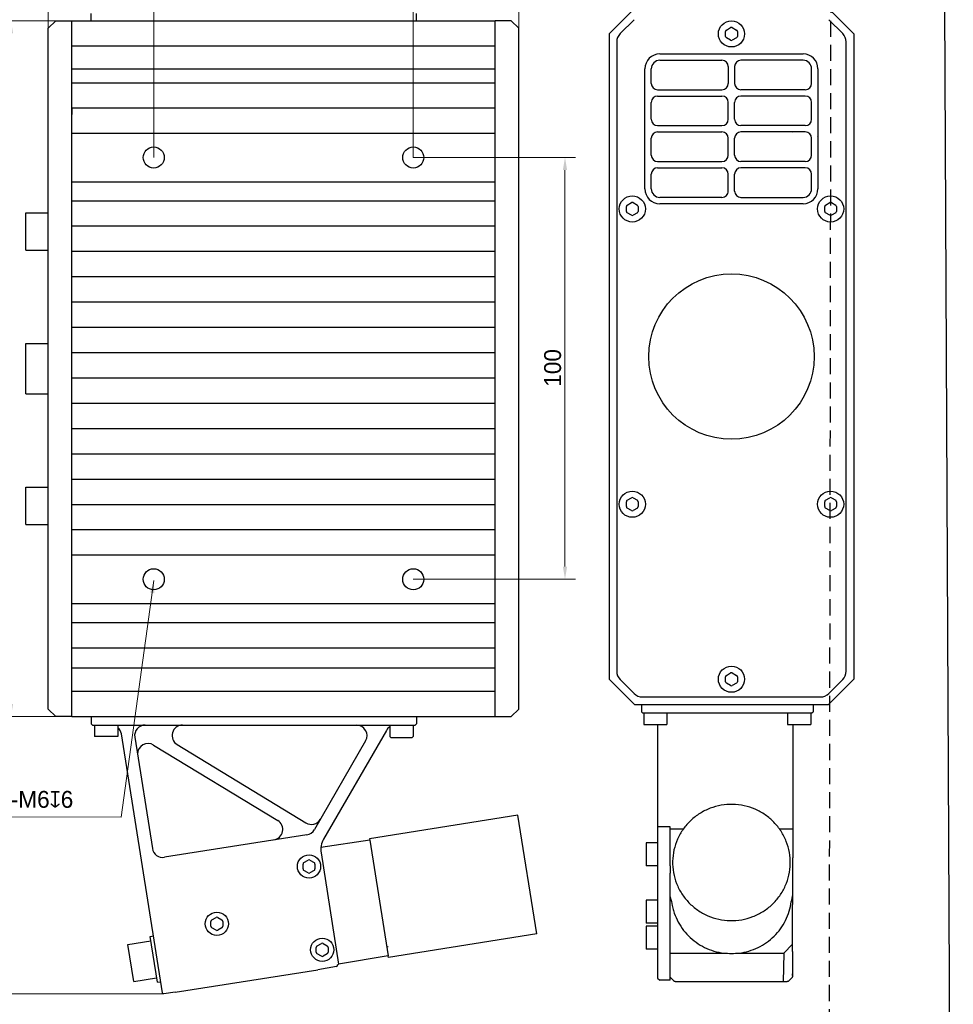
# Model space of a CAD drawing. Header units: millimetres. Extents: x 2329 to 5782, y 1296 to 2780.
# Tile 55 of 123: x 3819 to 4040, y 1488 to 1722. Entities that reach past the tile are written whole.
import ezdxf

# ---------------------------------------------------------------- set-up
doc = ezdxf.new("R2010")
doc.units = ezdxf.units.MM
doc.header["$LTSCALE"] = 0.3
doc.linetypes.add('DASHED', pattern=[19.05, 12.7, -6.35])
doc.layers.add('00-轮廓线', color=7, linetype='Continuous', lineweight=30)
for name, color, linetype in [('00_COMPONENTS', 7, 'Continuous'), ('20_ALL_FEATURES', 7, 'Continuous'), ('51__DRAFT_DIMS', 7, 'Continuous')]:
    doc.layers.add(name, color=color, linetype=linetype)
doc.styles.add('尺寸值样式', font='兰亭黑 GBK.TTF', dxfattribs={"height": 4})
doc.dimstyles.new('1直线标注', dxfattribs={"dimtxt": 4, "dimasz": 3, "dimexe": 2.5, "dimexo": 0, "dimtad": 1, "dimdec": 1, "dimdsep": 46, "dimtxsty": '尺寸值样式', "dimcen": 0, "dimclrd": 8, "dimclre": 8, "dimclrt": 7, "dimadec": 0, "dimazin": 0, "dimtp": 0.001, "dimtm": 0.001, "dimtfac": 1, "dimtdec": 1, "dimtmove": 0, "dimatfit": 0, "dimldrblk": '_FILLED', "dimfxl": 1, "dimtolj": 1, "dimlwd": 15, "dimlwe": 15, "dimarcsym": 0})
doc.dimstyles.new('3小圆直径标注', dxfattribs={"dimtxt": 4, "dimasz": 3, "dimexe": 2.5, "dimexo": 0, "dimtad": 1, "dimtoh": 1, "dimdec": 3, "dimdsep": 46, "dimtxsty": '尺寸值样式', "dimcen": 0, "dimclrd": 8, "dimclre": 8, "dimclrt": 7, "dimadec": 0, "dimazin": 0, "dimtp": 0.001, "dimtm": 0.001, "dimtfac": 1, "dimtdec": 3, "dimtofl": 0, "dimtmove": 0, "dimatfit": 0, "dimldrblk": '_FILLED', "dimfxl": 1, "dimtolj": 1, "dimlwd": 15, "dimlwe": 15, "dimarcsym": 0})

# ---------------------------------------------------------------- blocks, each defined once
blk = doc.blocks.new('*D268')
at = {"layer": '51__DRAFT_DIMS', "color": 8, "lineweight": 15}
for p, q in [((3825.33, 1713.4), (3825.33, 1814.85)), ((3936.83, 1713.4), (3936.83, 1814.85)), ((3933.83, 1812.35), (3828.33, 1812.35))]:
    blk.add_line(p, q, dxfattribs=at)
at = {"layer": '51__DRAFT_DIMS', "color": 8}
for points in [[(3828.33, 1812.85), (3828.33, 1811.85), (3825.33, 1812.35)], [(3933.83, 1811.85), (3933.83, 1812.85), (3936.83, 1812.35)]]:
    blk.add_solid(points, dxfattribs=at)
at = {"layer": 'Defpoints', "color": 0}
for p in [(3825.33, 1812.35), (3825.33, 1713.4), (3936.83, 1713.4)]:
    blk.add_point(p, dxfattribs=at)
at = {"layer": '51__DRAFT_DIMS', "color": 7, "insert": (3881.01, 1817.29), "char_height": 4, "attachment_point": 2, "style": '尺寸值样式'}
blk.add_mtext('\\A1;{\\A1;111.5}', dxfattribs=at)
blk = doc.blocks.new('_FILLED')
at = {"color": 0, "linetype": 'ByBlock'}
blk.add_solid([(0, 0), (-1, 0.167), (-1, -0.167)], dxfattribs=at)
blk = doc.blocks.new('*D272')
at = {"layer": '51__DRAFT_DIMS', "color": 8, "lineweight": 15}
for p, q in [((3911.83, 1688.89), (3950.3, 1688.89)), ((3947.8, 1591.89), (3947.8, 1685.89)), ((3911.83, 1588.89), (3950.3, 1588.89))]:
    blk.add_line(p, q, dxfattribs=at)
at = {"layer": '51__DRAFT_DIMS', "color": 8}
for points in [[(3948.3, 1685.89), (3947.3, 1685.89), (3947.8, 1688.89)], [(3947.3, 1591.89), (3948.3, 1591.89), (3947.8, 1588.89)]]:
    blk.add_solid(points, dxfattribs=at)
at = {"layer": 'Defpoints', "color": 0}
for p in [(3911.83, 1688.89), (3947.8, 1688.89), (3911.83, 1588.89)]:
    blk.add_point(p, dxfattribs=at)
at = {"layer": '51__DRAFT_DIMS', "color": 7, "insert": (3942.86, 1639), "char_height": 4, "attachment_point": 2, "rotation": 90, "style": '尺寸值样式'}
blk.add_mtext('\\A1;{\\A1;100}', dxfattribs=at)
blk = doc.blocks.new('*D273')
at = {"layer": '51__DRAFT_DIMS', "color": 8, "lineweight": 15}
for p, q in [((3850.33, 1688.89), (3850.33, 1803.78)), ((3911.83, 1688.89), (3911.83, 1803.78)), ((3853.33, 1801.28), (3908.83, 1801.28))]:
    blk.add_line(p, q, dxfattribs=at)
at = {"layer": '51__DRAFT_DIMS', "color": 8}
for points in [[(3853.33, 1801.78), (3853.33, 1800.78), (3850.33, 1801.28)], [(3908.83, 1800.78), (3908.83, 1801.78), (3911.83, 1801.28)]]:
    blk.add_solid(points, dxfattribs=at)
at = {"layer": 'Defpoints', "color": 0}
for p in [(3911.83, 1801.28), (3850.33, 1688.89), (3911.83, 1688.89)]:
    blk.add_point(p, dxfattribs=at)
at = {"layer": '51__DRAFT_DIMS', "color": 7, "insert": (3885.19, 1806.22), "char_height": 4, "attachment_point": 2, "style": '尺寸值样式'}
blk.add_mtext('\\A1;{\\A1;61.5}', dxfattribs=at)
blk = doc.blocks.new('*D274')
at = {"layer": '51__DRAFT_DIMS', "color": 8, "lineweight": 15}
for p, q in [((3852.72, 1787.08), (3803.11, 1787.08)), ((3805.61, 1493.56), (3805.61, 1784.08)), ((3852.69, 1490.56), (3803.11, 1490.56))]:
    blk.add_line(p, q, dxfattribs=at)
at = {"layer": '51__DRAFT_DIMS', "color": 8}
for points in [[(3806.11, 1784.08), (3805.11, 1784.08), (3805.61, 1787.08)], [(3805.11, 1493.56), (3806.11, 1493.56), (3805.61, 1490.56)]]:
    blk.add_solid(points, dxfattribs=at)
at = {"layer": 'Defpoints', "color": 0}
for p in [(3805.61, 1787.08), (3852.72, 1787.08), (3852.69, 1490.56)]:
    blk.add_point(p, dxfattribs=at)
at = {"layer": '51__DRAFT_DIMS', "color": 7, "insert": (3800.65, 1638.36), "char_height": 4, "attachment_point": 2, "rotation": 90, "style": '尺寸值样式'}
blk.add_mtext('\\A1;{\\A1;296.5}', dxfattribs=at)
blk = doc.blocks.new('*D275')
at = {"layer": '51__DRAFT_DIMS', "color": 8, "lineweight": 15}
for p, q in [((3830.98, 1721.32), (3814, 1721.32)), ((3816.5, 1559.32), (3816.5, 1718.32)), ((3830.98, 1556.32), (3814, 1556.32))]:
    blk.add_line(p, q, dxfattribs=at)
at = {"layer": '51__DRAFT_DIMS', "color": 8}
for points in [[(3817, 1718.32), (3816, 1718.32), (3816.5, 1721.32)], [(3816, 1559.32), (3817, 1559.32), (3816.5, 1556.32)]]:
    blk.add_solid(points, dxfattribs=at)
at = {"layer": 'Defpoints', "color": 0}
for p in [(3816.5, 1721.32), (3830.98, 1721.32), (3830.98, 1556.32)]:
    blk.add_point(p, dxfattribs=at)
at = {"layer": '51__DRAFT_DIMS', "color": 7, "insert": (3811.56, 1638.15), "char_height": 4, "attachment_point": 2, "rotation": 90, "style": '尺寸值样式'}
blk.add_mtext('\\A1;{\\A1;165}', dxfattribs=at)

msp = doc.modelspace()

# ---------------------------------------------------------------- linework, layer by layer
at = {"lineweight": 30}
for p, q in [((3830.93126, 1556.31811), (3830.93126, 1721.31811)), ((3830.93126, 1700.56811), (3830.93126, 1699.06811)), ((3936.65896, 1532.93655), (3901.48476, 1527.3655)), ((3941.11699, 1504.78967), (3936.65896, 1532.93655)), ((3901.48476, 1527.3655), (3901.54036, 1527.01445)), ((3941.11699, 1504.78967), (3905.94279, 1499.21862)), ((3905.94279, 1499.21862), (3905.88719, 1499.56967)), ((3999.63825, 1500.25504), (3999.53025, 1493.42345))]:
    msp.add_line(p, q, dxfattribs=at)
at = {"linetype": 'DASHED'}
msp.add_lwpolyline([(3392.22792, 2740.6785), (4012.40702, 2744.27705), (4010.14051, 1329.65415), (3389.9614, 1326.05559)], close=True, dxfattribs=at)
at = {"layer": '00-轮廓线'}
msp.add_lwpolyline([(2748.71268, 2771.8538), (4032.71305, 2779.57929), (4039.83456, 1296.37358), (2746.31737, 1296.51209)], close=True, dxfattribs=at)
at = {"layer": '00_COMPONENTS', "lineweight": 30}
for p, q in [((3835.48852, 1721.31811), (3835.48852, 1723.01811)), ((3912.60334, 1721.31811), (3912.60334, 1723.01811)), ((3958.25457, 1718.18352), (3964.25457, 1724.18352)), ((4010.25457, 1724.18352), (4016.25457, 1718.18352)), ((3827.13126, 1721.31811), (3825.33126, 1719.51811)), ((3827.13126, 1721.31811), (3830.93126, 1721.31811)), ((3830.93126, 1721.31811), (3931.23126, 1721.31811)), ((3931.23126, 1556.31811), (3931.23126, 1721.31811)), ((3935.03126, 1721.31811), (3931.23126, 1721.31811)), ((3935.03126, 1721.31811), (3936.83126, 1719.51811)), ((3964.17173, 1721.5551), (3960.883, 1718.26637)), ((4013.62614, 1718.26637), (4010.33741, 1721.5551)), ((3825.33126, 1558.11811), (3825.33126, 1719.51811)), ((3936.83126, 1558.11811), (3936.83126, 1719.51811)), ((3958.25457, 1718.18352), (3958.25457, 1565.18352)), ((3985.85457, 1717.60617), (3985.85457, 1718.76087)), ((3986.05457, 1719.10728), (3987.05457, 1719.68463)), ((3987.45457, 1719.68463), (3988.45457, 1719.10728)), ((3988.65457, 1718.76087), (3988.65457, 1717.60617)), ((4016.25457, 1718.18352), (4016.25457, 1565.18352)), ((3960.05457, 1716.26637), (3960.05457, 1567.10068)), ((3987.05457, 1716.68241), (3986.05457, 1717.25976)), ((3988.45457, 1717.25976), (3987.45457, 1716.68241)), ((4014.45457, 1567.10068), (4014.45457, 1716.26637)), ((3830.93126, 1715.31811), (3931.23126, 1715.31811)), ((3970.25457, 1713.43352), (4004.25457, 1713.43352)), ((3970.25457, 1711.93352), (3985.00457, 1711.93352)), ((4004.25457, 1711.93352), (3989.50457, 1711.93352)), ((3931.23126, 1709.81811), (3830.93126, 1709.81811)), ((3966.75457, 1681.43352), (3966.75457, 1709.93352)), ((3968.25457, 1706.43352), (3968.25457, 1709.93352)), ((3986.50457, 1710.43352), (3986.50457, 1706.43352)), ((3988.00457, 1710.43352), (3988.00457, 1706.43352)), ((4006.25457, 1706.43352), (4006.25457, 1709.93352)), ((4007.75457, 1709.93352), (4007.75457, 1681.43352)), ((3830.93126, 1706.56811), (3931.23126, 1706.56811)), ((3969.75457, 1704.93352), (3985.00457, 1704.93352)), ((4004.75457, 1704.93352), (3989.50457, 1704.93352)), ((3968.25457, 1697.93352), (3968.25457, 1701.93352)), ((3969.75457, 1703.43352), (3985.00457, 1703.43352)), ((3986.50457, 1697.93352), (3986.50457, 1701.93352)), ((3988.00457, 1697.93352), (3988.00457, 1701.93352)), ((4004.75457, 1703.43352), (3989.50457, 1703.43352)), ((4006.25457, 1697.93352), (4006.25457, 1701.93352)), ((3931.23126, 1700.56811), (3830.93126, 1700.56811)), ((3969.75457, 1696.43352), (3985.00457, 1696.43352)), ((3969.75457, 1694.93352), (3985.00457, 1694.93352)), ((3972.85457, 1694.90241), (3972.82345, 1694.93352)), ((4004.75457, 1696.43352), (3989.50457, 1696.43352)), ((4004.75457, 1694.93352), (3989.50457, 1694.93352)), ((4001.65457, 1694.90241), (4001.68569, 1694.93352)), ((3931.23126, 1694.56811), (3830.93126, 1694.56811)), ((3968.25457, 1689.43352), (3968.25457, 1693.43352)), ((3986.50457, 1689.43352), (3986.50457, 1693.43352)), ((3988.00457, 1689.43352), (3988.00457, 1693.43352)), ((4006.25457, 1689.43352), (4006.25457, 1693.43352)), ((3969.75457, 1687.93352), (3985.00457, 1687.93352)), ((4004.75457, 1687.93352), (3989.50457, 1687.93352)), ((3969.75457, 1686.43352), (3985.00457, 1686.43352)), ((4004.75457, 1686.43352), (3989.50457, 1686.43352)), ((3968.25457, 1681.43352), (3968.25457, 1684.93352)), ((3986.50457, 1680.93352), (3986.50457, 1684.93352)), ((3988.00457, 1680.93352), (3988.00457, 1684.93352)), ((4006.25457, 1681.43352), (4006.25457, 1684.93352)), ((3931.23126, 1683.06811), (3830.93126, 1683.06811)), ((3931.23126, 1678.56811), (3830.93126, 1678.56811)), ((3968.85457, 1680.06916), (3968.85457, 1680.00707)), ((3985.00457, 1679.43352), (3970.25457, 1679.43352)), ((3989.50457, 1679.43352), (4004.25457, 1679.43352)), ((4005.65457, 1680.06916), (4005.65457, 1680.00707)), ((3962.35457, 1676.10617), (3962.35457, 1677.26087)), ((3962.55457, 1677.60728), (3963.55457, 1678.18463)), ((3963.95457, 1678.18463), (3964.95457, 1677.60728)), ((3965.15457, 1677.26087), (3965.15457, 1676.10617)), ((4004.25457, 1677.93352), (3970.25457, 1677.93352)), ((4009.35457, 1676.10617), (4009.35457, 1677.26087)), ((4009.55457, 1677.60728), (4010.55457, 1678.18463)), ((4010.95457, 1678.18463), (4011.95457, 1677.60728)), ((4012.15457, 1677.26087), (4012.15457, 1676.10617)), ((3820.03126, 1666.89311), (3820.03126, 1675.74311)), ((3820.03126, 1675.74311), (3825.33126, 1675.74311)), ((3963.55457, 1675.18241), (3962.55457, 1675.75976)), ((3964.95457, 1675.75976), (3963.95457, 1675.18241)), ((4010.55457, 1675.18241), (4009.55457, 1675.75976)), ((4011.95457, 1675.75976), (4010.95457, 1675.18241)), ((3931.23126, 1672.56811), (3830.93126, 1672.56811)), ((3820.03126, 1666.89311), (3825.33126, 1666.89311)), ((3931.23126, 1666.56811), (3830.93126, 1666.56811)), ((3931.23126, 1660.56811), (3830.93126, 1660.56811)), ((3931.23126, 1654.56811), (3830.93126, 1654.56811)), ((3931.23126, 1648.56811), (3830.93126, 1648.56811)), ((3820.03126, 1644.76811), (3825.33126, 1644.76811)), ((3820.03126, 1632.86811), (3820.03126, 1644.76811)), ((3931.23126, 1642.56811), (3830.93126, 1642.56811)), ((3931.23126, 1636.56811), (3830.93126, 1636.56811)), ((3820.03126, 1632.86811), (3825.33126, 1632.86811)), ((3931.23126, 1630.56811), (3830.93126, 1630.56811)), ((3931.23126, 1624.56811), (3830.93126, 1624.56811)), ((3931.23126, 1618.56811), (3830.93126, 1618.56811)), ((3931.23126, 1612.56811), (3830.93126, 1612.56811)), ((3820.03126, 1610.74311), (3825.33126, 1610.74311)), ((3820.03126, 1601.89311), (3820.03126, 1610.74311)), ((3931.23126, 1606.56811), (3830.93126, 1606.56811)), ((3962.35457, 1606.10617), (3962.35457, 1607.26087)), ((3962.55457, 1607.60728), (3963.55457, 1608.18463)), ((3963.95457, 1608.18463), (3964.95457, 1607.60728)), ((3965.15457, 1607.26087), (3965.15457, 1606.10617)), ((4009.35457, 1606.10617), (4009.35457, 1607.26087)), ((4009.55457, 1607.60728), (4010.55457, 1608.18463)), ((4010.95457, 1608.18463), (4011.95457, 1607.60728)), ((4012.15457, 1607.26087), (4012.15457, 1606.10617)), ((3963.55457, 1605.18241), (3962.55457, 1605.75976)), ((3964.95457, 1605.75976), (3963.95457, 1605.18241)), ((4010.55457, 1605.18241), (4009.55457, 1605.75976)), ((4011.95457, 1605.75976), (4010.95457, 1605.18241)), ((3820.03126, 1601.89311), (3824.53126, 1601.89311)), ((3824.53126, 1601.89311), (3825.33126, 1601.89311)), ((3931.23126, 1600.56811), (3830.93126, 1600.56811)), ((3931.23126, 1594.56811), (3830.93126, 1594.56811)), ((3931.23126, 1583.06811), (3830.93126, 1583.06811)), ((3931.23126, 1578.56811), (3830.93126, 1578.56811)), ((3931.23126, 1572.56811), (3830.93126, 1572.56811)), ((3931.23126, 1567.81811), (3830.93126, 1567.81811)), ((3986.05457, 1566.10728), (3987.05457, 1566.68463)), ((3987.45457, 1566.68463), (3988.45457, 1566.10728)), ((3964.25457, 1559.18352), (3958.25457, 1565.18352)), ((3960.883, 1565.10068), (3964.17173, 1561.81195)), ((3985.85457, 1564.60617), (3985.85457, 1565.76087)), ((3987.05457, 1563.68241), (3986.05457, 1564.25976)), ((3988.45457, 1564.25976), (3987.45457, 1563.68241)), ((3988.65457, 1565.76087), (3988.65457, 1564.60617)), ((4016.25457, 1565.18352), (4010.25457, 1559.18352)), ((4010.33741, 1561.81195), (4013.62614, 1565.10068)), ((3830.93126, 1562.31811), (3931.23126, 1562.31811)), ((3966.17173, 1560.98352), (4008.33741, 1560.98352)), ((3827.13126, 1556.31811), (3825.33126, 1558.11811)), ((3935.03126, 1556.31811), (3936.83126, 1558.11811)), ((3964.25457, 1559.18352), (4010.25457, 1559.18352)), ((3965.90457, 1559.18352), (3965.90457, 1557.48352)), ((3966.20457, 1557.18352), (3965.90457, 1557.48352)), ((3966.20457, 1557.18352), (4006.30457, 1557.18352)), ((3966.45457, 1557.18352), (3966.45457, 1554.48352)), ((3971.95457, 1557.18352), (3971.95457, 1554.48352)), ((4000.55457, 1557.18352), (4000.55457, 1554.48352)), ((4006.05457, 1557.18352), (4006.05457, 1554.48352)), ((4006.30457, 1557.18352), (4006.60457, 1557.48352)), ((4006.60457, 1559.18352), (4006.60457, 1557.48352)), ((3830.83126, 1556.31811), (3827.13126, 1556.31811)), ((3830.93126, 1556.31811), (3931.23126, 1556.31811)), ((3835.48852, 1556.31811), (3835.48852, 1554.61811)), ((3912.60334, 1556.31811), (3912.60334, 1554.61811)), ((3931.33126, 1556.31811), (3935.03126, 1556.31811)), ((3835.48852, 1554.61811), (3835.78852, 1554.31811)), ((3835.78852, 1554.31811), (3912.30334, 1554.31811)), ((3836.29593, 1554.31811), (3836.29593, 1551.61811)), ((3841.79593, 1554.31811), (3841.79593, 1551.61811)), ((3905.459, 1553.06811), (3890.58011, 1527.29711)), ((3906.29593, 1554.31811), (3906.29593, 1551.61811)), ((3911.79593, 1554.31811), (3911.79593, 1551.61811)), ((3912.60334, 1554.61811), (3912.30334, 1554.31811)), ((3966.45457, 1554.48352), (3971.95457, 1554.48352)), ((3969.75457, 1554.48352), (3969.75457, 1494.30566)), ((4000.55457, 1554.48352), (4006.05457, 1554.48352)), ((4001.79457, 1554.48352), (4001.79457, 1522.87014)), ((3841.79593, 1551.61811), (3836.29593, 1551.61811)), ((3852.38659, 1490.82415), (3842.66416, 1552.20919)), ((3845.82544, 1551.42702), (3850.0038, 1525.04585)), ((3900.55152, 1550.56811), (3888.40842, 1529.53563)), ((3906.59593, 1551.31811), (3906.29593, 1551.61811)), ((3911.49593, 1551.31811), (3906.59593, 1551.31811)), ((3911.49593, 1551.31811), (3911.79593, 1551.61811)), ((3850.28818, 1549.56968), (3879.70226, 1531.67983)), ((3855.87647, 1549.68215), (3886.3771, 1531.13144)), ((3972.75457, 1530.16253), (3969.75457, 1530.16253)), ((3972.75457, 1520.96274), (3972.75457, 1530.16253)), ((3975.84377, 1529.66183), (3972.75457, 1529.66183)), ((4001.79457, 1529.66183), (3998.66533, 1529.66183)), ((3886.63444, 1528.31641), (3852.86411, 1522.96772)), ((3901.54036, 1527.01445), (3889.93419, 1525.2799)), ((3901.54036, 1527.01445), (3905.88719, 1499.56967)), ((3969.75457, 1526.40499), (3967.05457, 1526.40499)), ((3967.05457, 1526.40499), (3967.05457, 1520.90499)), ((3885.92668, 1521.71333), (3886.92668, 1522.29069)), ((3887.32668, 1522.29069), (3888.32668, 1521.71333)), ((3889.9718, 1524.01494), (3894.15452, 1497.60629)), ((4001.75768, 1500.64643), (4001.79457, 1522.87014)), ((3885.72668, 1520.21222), (3885.72668, 1521.36692)), ((3886.92668, 1519.28846), (3885.92668, 1519.86581)), ((3888.32668, 1519.86581), (3887.32668, 1519.28846)), ((3888.52668, 1521.36692), (3888.52668, 1520.21222)), ((3969.75457, 1520.90499), (3967.05457, 1520.90499)), ((3972.75466, 1520.96274), (3972.75466, 1519.2185)), ((3972.75457, 1493.80572), (3972.75457, 1519.2185)), ((3969.75457, 1512.82061), (3967.05457, 1512.82061)), ((3967.05457, 1512.82061), (3967.05457, 1507.32061)), ((3864.08281, 1508.12895), (3865.08281, 1508.7063)), ((3865.48281, 1508.7063), (3866.48281, 1508.12895)), ((3863.88281, 1506.62784), (3863.88281, 1507.78254)), ((3865.08281, 1505.70408), (3864.08281, 1506.28143)), ((3866.48281, 1506.28143), (3865.48281, 1505.70408)), ((3866.68281, 1507.78254), (3866.68281, 1506.62784)), ((3969.75457, 1507.32061), (3967.05457, 1507.32061)), ((3969.75457, 1506.65123), (3967.05457, 1506.65123)), ((3967.05457, 1506.65123), (3967.05457, 1501.15123)), ((3849.45924, 1504.19275), (3850.24939, 1504.3179)), ((3851.18002, 1493.32818), (3849.45924, 1504.19275)), ((3844.19512, 1502.2706), (3849.62741, 1503.13099)), ((3845.57957, 1493.52956), (3844.19512, 1502.2706)), ((3888.85537, 1500.45846), (3888.85537, 1501.61316)), ((3889.05537, 1501.95957), (3890.05537, 1502.53692)), ((3890.45537, 1502.53692), (3891.45537, 1501.95957)), ((3891.65537, 1501.61316), (3891.65537, 1500.45846)), ((3969.75457, 1501.15123), (3967.05457, 1501.15123)), ((4001.76049, 1502.34071), (3999.64954, 1500.25574)), ((3890.05537, 1499.5347), (3889.05537, 1500.11205)), ((3891.45537, 1500.11205), (3890.45537, 1499.5347)), ((3905.88719, 1499.56967), (3894.1385, 1497.60361)), ((3972.75457, 1500.24552), (3985.39866, 1500.24552)), ((3989.11048, 1500.24552), (3999.3418, 1500.24552)), ((4001.75768, 1500.64643), (4001.70143, 1495.01479)), ((3893.62498, 1497.03729), (3889.20618, 1496.29784)), ((3890.98282, 1496.59493), (3890.95932, 1496.59121)), ((3893.87519, 1497.32034), (3893.87514, 1497.31935)), ((3893.87515, 1497.31949), (3893.87514, 1497.31935)), ((3893.87519, 1497.32027), (3893.87515, 1497.31949)), ((3845.57957, 1493.52956), (3851.01186, 1494.38995)), ((3855.40254, 1490.95957), (3889.20618, 1496.29784)), ((3969.75457, 1494.30537), (3970.25457, 1493.80537)), ((3972.87085, 1494.35128), (3973.57182, 1493.65893)), ((4000.83732, 1493.65894), (4001.53829, 1494.35128)), ((4001.70378, 1494.98942), (4001.68595, 1494.67749)), ((4001.70457, 1495.01722), (4001.70348, 1494.98944)), ((4001.70457, 1495.01722), (4001.70457, 1495.32888)), ((3851.18002, 1493.32818), (3851.97017, 1493.45333)), ((3972.75457, 1493.80537), (3970.25457, 1493.80537)), ((3973.57182, 1493.65894), (3973.57158, 1493.65918)), ((3974.80547, 1493.42764), (3974.80115, 1493.42421)), ((3979.87921, 1493.4222), (3978.81895, 1493.42224)), ((3997.40585, 1493.4222), (3979.87921, 1493.4222)), ((4000.83755, 1493.65916), (4000.7966, 1493.62268)), ((4000.83756, 1493.65917), (4000.83732, 1493.65894)), ((3852.72925, 1490.56004), (3852.72263, 1490.55905)), ((3855.40254, 1490.95957), (3852.72781, 1490.55983)), ((3852.73037, 1490.56021), (3852.74448, 1490.56232))]:
    msp.add_line(p, q, dxfattribs=at)
for points in [[(3893.87515, 1497.31951), (3893.88108, 1497.36645), (3893.89431, 1497.41188), (3893.91453, 1497.45467), (3893.94123, 1497.49375)], [(3893.94123, 1497.49375), (3893.97375, 1497.52816), (3894.01129, 1497.55702), (3894.0529, 1497.57962)], [(3894.0529, 1497.57962), (3894.09755, 1497.5954), (3894.12531, 1497.6014)], [(3972.77449, 1494.48455), (3972.76391, 1494.50728), (3972.75469, 1494.53001), (3972.75457, 1494.53035)], [(3972.79981, 1494.43952), (3972.78643, 1494.46194), (3972.77449, 1494.48455)], [(3972.87085, 1494.35127), (3972.86742, 1494.3547), (3972.84839, 1494.37496), (3972.83078, 1494.39592), (3972.81459, 1494.41747), (3972.79981, 1494.43952)], [(4001.6356, 1494.48647), (4001.62469, 1494.4655), (4001.61256, 1494.4447), (4001.59935, 1494.42436), (4001.5851, 1494.4046), (4001.56979, 1494.38542), (4001.5534, 1494.36686), (4001.53829, 1494.35127)], [(4001.66771, 1494.57019), (4001.66135, 1494.5495), (4001.65392, 1494.52861), (4001.64533, 1494.50752), (4001.6356, 1494.48647)], [(4001.68595, 1494.67749), (4001.68502, 1494.66512), (4001.68336, 1494.64891), (4001.68077, 1494.62991), (4001.67731, 1494.61025), (4001.67302, 1494.59056), (4001.66771, 1494.57019)], [(3973.72153, 1493.55451), (3973.6671, 1493.58419), (3973.61394, 1493.62156), (3973.57159, 1493.65916)], [(3973.82691, 1493.51479), (3973.77501, 1493.5319), (3973.72153, 1493.55451)], [(3974.05356, 1493.47095), (3973.99157, 1493.47983), (3973.9339, 1493.48972), (3973.87925, 1493.50116), (3973.82691, 1493.51479)], [(3974.80113, 1493.42421), (3974.7252, 1493.42561), (3974.62347, 1493.42857), (3974.52734, 1493.43247), (3974.43666, 1493.43717), (3974.35057, 1493.44259), (3974.26893, 1493.44871), (3974.19229, 1493.45546), (3974.12057, 1493.46285), (3974.05356, 1493.47095)], [(3978.81895, 1493.42224), (3977.78655, 1493.42214), (3977.28765, 1493.42211), (3976.80292, 1493.42228), (3976.33227, 1493.42253), (3975.88138, 1493.42231), (3975.45182, 1493.4215), (3975.04189, 1493.42205), (3974.80115, 1493.42421)], [(3999.60785, 1493.42421), (3999.45266, 1493.4227), (3999.12816, 1493.42199), (3998.79742, 1493.4223), (3998.46002, 1493.4223), (3998.11541, 1493.42219), (3997.40585, 1493.4222)], [(4000.29343, 1493.46339), (4000.22236, 1493.45599), (4000.14639, 1493.44922), (4000.06545, 1493.44307), (3999.98009, 1493.43761), (3999.89016, 1493.43287), (3999.7948, 1493.4289), (3999.69385, 1493.42585), (3999.60789, 1493.42421)], [(4000.42122, 1493.4804), (4000.35981, 1493.47151), (4000.29343, 1493.46339)], [(4000.68951, 1493.55542), (4000.63627, 1493.5327), (4000.58461, 1493.51549), (4000.53261, 1493.5018), (4000.47838, 1493.49031), (4000.42122, 1493.4804)], [(4000.7966, 1493.62268), (4000.7437, 1493.58522), (4000.68951, 1493.55542)]]:
    msp.add_lwpolyline(points, dxfattribs=at)
for centre, radius in [((3987.25457, 1718.18352), 3.1), ((3850.33126, 1688.88811), 2.5), ((3911.83126, 1688.88811), 2.5), ((3963.75457, 1676.68352), 3.1), ((4010.75457, 1676.68352), 3.1), ((3987.25457, 1641.68352), 19.6), ((3963.75457, 1606.68352), 3.1), ((4010.75457, 1606.68352), 3.1), ((3850.33126, 1588.88648), 2.5), ((3911.83126, 1588.88648), 2.5), ((3987.25457, 1565.18352), 3.1), ((3887.12668, 1520.78957), 2.75), ((3865.28281, 1507.20519), 2.75), ((3890.25537, 1501.03581), 2.75)]:
    msp.add_circle(centre, radius, dxfattribs=at)
for centre, radius, start, end in [((3986.25457, 1718.76087), 0.4, 120, 180), ((3987.25457, 1719.33822), 0.4, 60, 120), ((3988.25457, 1718.76087), 0.4, 0, 60), ((3986.25457, 1717.60617), 0.4, 180, 240), ((3987.25457, 1717.02882), 0.4, 240, 300), ((3988.25457, 1717.60617), 0.4, 300, 0), ((3970.25457, 1709.93352), 3.5, 89.9999998, 180), ((3970.25457, 1709.93352), 2, 89.9999998, 180), ((3985.00457, 1710.43352), 1.5, 0, 89.9999998), ((3989.50457, 1710.43352), 1.5, 90.0000002, 180), ((4004.25457, 1709.93352), 3.5, 0, 89.9999998), ((4004.25457, 1709.93352), 2, 0, 90.0000002), ((3969.75457, 1706.43352), 1.5, 180, 270), ((3985.00457, 1706.43352), 1.5, 270, 0), ((3989.50457, 1706.43352), 1.5, 180, 270), ((4004.75457, 1706.43352), 1.5, 270, 0), ((3969.75457, 1701.93352), 1.5, 90, 180), ((3985.00457, 1701.93352), 1.5, 0, 90), ((3989.50457, 1701.93352), 1.5, 90, 180), ((4004.75457, 1701.93352), 1.5, 0, 90), ((3969.75457, 1697.93352), 1.5, 180, 270), ((3985.00457, 1697.93352), 1.5, 270, 0), ((3989.50457, 1697.93352), 1.5, 180, 270), ((4004.75457, 1697.93352), 1.5, 270, 0), ((3969.75457, 1693.43352), 1.5, 90, 180), ((3985.00457, 1693.43352), 1.5, 0, 90), ((3989.50457, 1693.43352), 1.5, 90, 180), ((4004.75457, 1693.43352), 1.5, 0, 90), ((3969.75457, 1689.43352), 1.5, 180, 270), ((3985.00457, 1689.43352), 1.5, 270, 0), ((3989.50457, 1689.43352), 1.5, 180, 270), ((4004.75457, 1689.43352), 1.5, 270, 0), ((3969.75457, 1684.93352), 1.5, 90, 180), ((3985.00457, 1684.93352), 1.5, 0, 90), ((3989.50457, 1684.93352), 1.5, 90, 180), ((4004.75457, 1684.93352), 1.5, 0, 90), ((3970.25457, 1681.43352), 3.5, 180, 269.9999998), ((3970.25457, 1681.43352), 2, 180, 269.9999998), ((3985.00457, 1680.93352), 1.5, 269.9999998, 0), ((3989.50457, 1680.93352), 1.5, 180, 270.0000002), ((4004.25457, 1681.43352), 3.5, 269.9999998, 0), ((4004.25457, 1681.43352), 2, 270.0000002, 0), ((3962.75457, 1677.26087), 0.4, 120, 180), ((3963.75457, 1677.83822), 0.4, 60, 120), ((3964.75457, 1677.26087), 0.4, 0, 60), ((4009.75457, 1677.26087), 0.4, 120, 180), ((4010.75457, 1677.83822), 0.4, 60, 120), ((4011.75457, 1677.26087), 0.4, 0, 60), ((3962.75457, 1676.10617), 0.4, 180, 240), ((3963.75457, 1675.52882), 0.4, 240, 300), ((3964.75457, 1676.10617), 0.4, 300, 0), ((4009.75457, 1676.10617), 0.4, 180, 240), ((4010.75457, 1675.52882), 0.4, 240, 300), ((4011.75457, 1676.10617), 0.4, 300, 0), ((3962.75457, 1607.26087), 0.4, 120, 180), ((3962.75457, 1606.10617), 0.4, 180, 240), ((3963.75457, 1607.83822), 0.4, 60, 120), ((3964.75457, 1607.26087), 0.4, 0, 60), ((3964.75457, 1606.10617), 0.4, 300, 0), ((4009.75457, 1607.26087), 0.4, 120, 180), ((4009.75457, 1606.10617), 0.4, 180, 240), ((4010.75457, 1607.83822), 0.4, 60, 120), ((4011.75457, 1607.26087), 0.4, 0, 60), ((4011.75457, 1606.10617), 0.4, 300, 0), ((3963.75457, 1605.52882), 0.4, 240, 300), ((4010.75457, 1605.52882), 0.4, 240, 300), ((3987.25457, 1566.33822), 0.4, 60, 120), ((3986.25457, 1565.76087), 0.4, 120, 180), ((3986.25457, 1564.60617), 0.4, 180, 240), ((3988.25457, 1565.76087), 0.4, 0, 60), ((3988.25457, 1564.60617), 0.4, 300, 0), ((3987.25457, 1564.02882), 0.4, 240, 300), ((3840.19494, 1551.81811), 2.5, 9.0098268, 50.1549003), ((3848.29466, 1551.81811), 2.5, 90, 189), ((3857.17558, 1551.81811), 2.5, 90, 238.6917315), ((3898.38646, 1551.81811), 2.5, 330, 90), ((3907.62407, 1551.81811), 2.5, 122.146423, 149.9839555), ((3848.98908, 1547.43372), 2.5, 58.6917315, 180), ((3878.40315, 1529.54387), 2.5, 279, 58.6917315), ((3887.67621, 1533.2674), 2.5, 238.6917315, 330), ((3886.24336, 1530.78563), 2.5, 279, 330), ((3894.91024, 1524.79711), 5, 149.9995437, 189.000265), ((3852.47302, 1525.43694), 2.5, 189, 279), ((3887.12668, 1521.94427), 0.4, 60, 120), ((3886.12668, 1521.36692), 0.4, 120, 180), ((3886.12668, 1520.21222), 0.4, 180, 240), ((3888.12668, 1521.36692), 0.4, 0, 60), ((3888.12668, 1520.21222), 0.4, 300, 0), ((3887.12668, 1519.63487), 0.4, 240, 300), ((3991.14245, 1515.4266), 10.72044, 343.6811819, 352.8707404), ((3864.28281, 1507.78254), 0.4, 120, 180), ((3865.28281, 1508.35989), 0.4, 60, 120), ((3866.28281, 1507.78254), 0.4, 0, 60), ((3864.28281, 1506.62784), 0.4, 180, 240), ((3866.28281, 1506.62784), 0.4, 300, 0), ((3865.28281, 1506.05049), 0.4, 240, 300), ((3889.25537, 1501.61316), 0.4, 120, 180), ((3890.25537, 1502.19051), 0.4, 60, 120), ((3891.25537, 1501.61316), 0.4, 0, 60), ((3889.25537, 1500.45846), 0.4, 180, 240), ((3890.25537, 1499.88111), 0.4, 240, 300), ((3891.25537, 1500.45846), 0.4, 300, 0), ((3893.57546, 1497.33317), 0.3, 279.5000003, 357.4210855), ((4001.21561, 1495.01769), 0.48897, 352.1417204, 356.6861583)]:
    msp.add_arc(centre, radius, start, end, dxfattribs=at)
for centre, major_axis in [((3965.71142, 1715.09479), (5.44581, -2.25573)), ((4008.79771, 1715.09479), (-5.44581, -2.25573)), ((3965.71142, 1568.27225), (5.44581, 2.25573)), ((4008.79771, 1568.27225), (-5.44581, 2.25573)), ((3967.3433, 1566.64038), (2.25573, 5.44581)), ((4007.16584, 1566.64038), (-2.25573, 5.44581))]:
    msp.add_ellipse(centre, major_axis=major_axis, ratio=0.678598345, start_param=2.86757845, end_param=3.415606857, dxfattribs=at)
for points in [[(3971.95331, 1557.16392), (3971.9832, 1557.16988), (3972.01331, 1557.17488), (3972.04359, 1557.17837)], [(3972.04359, 1557.17837), (3972.07127, 1557.18157), (3972.09917, 1557.18352), (3972.12703, 1557.18352)], [(3974.83498, 1500.25562), (3974.93738, 1500.24929), (3975.04001, 1500.24552), (3975.1426, 1500.24552)], [(3999.3418, 1500.24552), (3999.44443, 1500.24552), (3999.5471, 1500.24934), (3999.64954, 1500.25574)], [(3852.74383, 1490.56222), (3852.70808, 1490.55688), (3852.67087, 1490.55806), (3852.63543, 1490.56517)]]:
    msp.add_open_spline(points, degree=3, dxfattribs=at)
for points, knots in [([(4000.3821, 1557.18352), (4000.39541, 1557.18352), (4000.45323, 1557.18155), (4000.51065, 1557.1729), (4000.5543, 1557.16425)], [0, 0, 0, 0, 0.230198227, 1, 1, 1, 1]), ([(3984.83218, 1535.30486), (3983.9349, 1535.1486), (3982.16739, 1534.66081), (3979.71367, 1533.43286), (3977.54815, 1531.75529), (3975.75557, 1529.69232), (3974.40466, 1527.32311), (3973.54771, 1524.73871), (3973.21794, 1522.03859), (3973.42812, 1519.32682), (3974.17005, 1516.70787), (3975.41504, 1514.28262), (3977.11496, 1512.14431), (3979.20418, 1510.37496), (3981.60223, 1509.0423), (3984.21729, 1508.1974), (3986.94774, 1507.87208), (3988.77895, 1508.01061), (3989.67696, 1508.167)], [0, 0, 0, 0, 0.062832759, 0.125559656, 0.188152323, 0.250594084, 0.312893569, 0.375081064, 0.437204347, 0.499321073, 0.561489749, 0.623760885, 0.686169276, 0.748728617, 0.811429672, 0.874241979, 0.937115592, 1, 1, 1, 1]), ([(3989.67696, 1508.167), (3990.57423, 1508.32327), (3992.34174, 1508.81106), (3994.79547, 1510.039), (3996.96098, 1511.71657), (3998.75357, 1513.77954), (4000.10448, 1516.14875), (4000.96142, 1518.73315), (4001.29119, 1521.43327), (4001.08101, 1524.14505), (4000.33909, 1526.76399), (3999.0941, 1529.18925), (3997.39418, 1531.32755), (3995.30495, 1533.0969), (3992.90691, 1534.42957), (3990.29185, 1535.27446), (3987.5614, 1535.59978), (3985.73019, 1535.46125), (3984.83218, 1535.30486)], [0, 0, 0, 0, 0.062832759, 0.125559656, 0.188152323, 0.250594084, 0.312893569, 0.375081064, 0.437204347, 0.499321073, 0.561489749, 0.623760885, 0.686169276, 0.748728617, 0.811429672, 0.874241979, 0.937115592, 1, 1, 1, 1]), ([(3972.75457, 1513.61752), (3973.14638, 1511.82901), (3973.46091, 1510.29422), (3974.58842, 1507.37815), (3976.89568, 1504.13819), (3980.13943, 1501.82643), (3983.07037, 1500.67699), (3984.6179, 1500.34648), (3985.39866, 1500.24552)], [0, 0, 0, 0, 0.124497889, 0.249154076, 0.498216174, 0.748282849, 0.874081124, 1, 1, 1, 1]), ([(3989.11048, 1500.24552), (3989.88336, 1500.34546), (3991.4151, 1500.67106), (3993.60001, 1501.52243), (3995.61584, 1502.71477), (3997.40797, 1504.21568), (3998.92835, 1505.98544), (4000.13653, 1507.97672), (4000.99943, 1510.13557), (4001.32974, 1511.65046), (4001.43099, 1512.41435)], [0, 0, 0, 0, 0.125696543, 0.251274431, 0.37663424, 0.501762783, 0.62663877, 0.751268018, 0.875714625, 1, 1, 1, 1]), ([(3985.39866, 1500.24552), (3986.01634, 1500.20559), (3987.25457, 1500.16394), (3988.4928, 1500.20559), (3989.11048, 1500.24552)], [0, 0, 0, 0, 0.49999945, 1, 1, 1, 1]), ([(3852.63543, 1490.56517), (3852.57386, 1490.57754), (3852.45567, 1490.6416), (3852.3964, 1490.76227), (3852.38659, 1490.82415)], [0, 0, 0, 0, 0.500572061, 1, 1, 1, 1])]:
    msp.add_open_spline(points, degree=3, knots=knots, dxfattribs=at)
at = {"layer": '20_ALL_FEATURES', "lineweight": 30}
for p, q in [((4008.65457, 1674.58284), (4008.64634, 1674.58284)), ((3905.85028, 1501.75193), (3905.84463, 1501.75826))]:
    msp.add_line(p, q, dxfattribs=at)
msp.add_open_spline([(4007.60457, 1693.80098), (4007.60457, 1693.80101), (4007.60457, 1693.80104), (4007.60457, 1693.80107)], degree=3, dxfattribs=at)
msp.add_open_spline([(4007.60457, 1693.80098), (4007.60457, 1693.80101), (4007.60457, 1693.80104), (4007.60457, 1693.80107)], degree=3, dxfattribs=at)

# ---------------------------------------------------------------- texts
at = {"layer": '51__DRAFT_DIMS', "color": 8, "insert": (3813.46842, 1538.70156), "char_height": 4, "attachment_point": 1, "style": '尺寸值样式'}
msp.add_mtext('\\A1;{\\C7;4-M6\\Fgdt|c134;x\\fFZLanTingHei-R-GBK|b0|i0|c134|p2;6}', dxfattribs=at)

# ---------------------------------------------------------------- dimensions: what is measured, and where the dimension line sits
at = {"layer": '51__DRAFT_DIMS', "color": 8}
for base, p1, p2, angle, picture, middle in [((3825.33126, 1812.34644), (3936.83126, 1713.40096), (3825.33126, 1713.40096), 180, '*D268', (3881.00508, 1812.34644)), ((3805.61258, 1787.0771), (3852.68951, 1490.55903), (3852.72302, 1787.0771), 90, '*D274', (3805.61258, 1638.35983)), ((3816.49661, 1721.31811), (3830.98126, 1556.31811), (3830.98126, 1721.31811), 90, '*D275', (3816.49661, 1638.14642)), ((3947.7992, 1688.8881), (3911.83126, 1588.88647), (3911.83126, 1688.8881), 90, '*D272', (3947.7992, 1638.99864))]:
    dim = msp.add_linear_dim(base=base, p1=p1, p2=p2, angle=angle, text='{\\A1;<>}', dimstyle='1直线标注', override={"dimtxsty": '尺寸值样式'}, dxfattribs=at)
    dim.commit()
    dim.dimension.update_dxf_attribs({"geometry": picture, "text_midpoint": middle, "dimtype": 160})
dim = msp.add_linear_dim(base=(3911.83126, 1801.2837), p1=(3850.33126, 1688.8881), p2=(3911.83126, 1688.8881), text='{\\A1;<>}', dimstyle='1直线标注', override={"dimtxsty": '尺寸值样式'}, dxfattribs=at)
dim.commit()
dim.dimension.update_dxf_attribs({"geometry": '*D273', "text_midpoint": (3885.19247, 1801.2837), "dimtype": 160})

# ---------------------------------------------------------------- leaders
at = {"color": 8}
msp.add_leader([(3850.3785, 1588.6078), (3842.59885, 1532.45704), (3812.26425, 1532.58807)], dimstyle='3小圆直径标注', dxfattribs=at)

doc.saveas('drawing.dxf')
